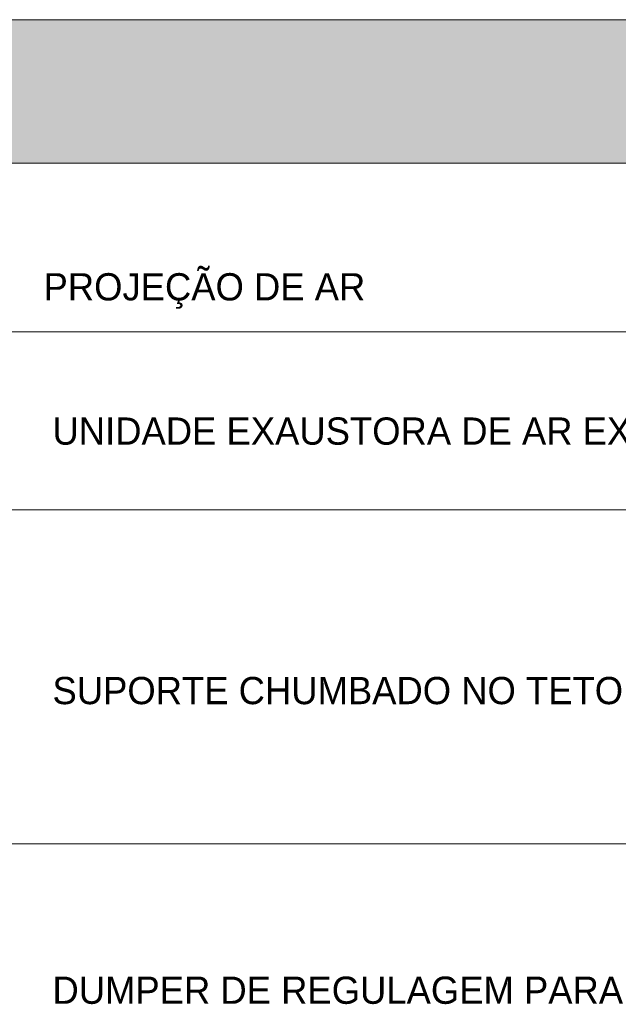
# Model space of a CAD drawing. Header units: metres. Extents: x 9 to 159, y -27 to 58.
# Tile 44 of 46: x 147.78 to 150.25, y 4.6 to 8.67. Entities that reach past the tile are written whole.
import ezdxf

# ---------------------------------------------------------------- set-up
doc = ezdxf.new("R2010")
doc.units = ezdxf.units.M
for name, color, linetype, lineweight in [('A-DETL', 7, 'Continuous', 5), ('A-DETL-GENF', 7, 'Continuous', 5), ('A-DETL-THIN', 7, 'Continuous', 15), ('G-ANNO-TEXT', 7, 'Continuous', 30)]:
    doc.layers.add(name, color=color, linetype=linetype, lineweight=lineweight)
doc.styles.add('Century Gothic_4', font='GOTHIC.TTF', dxfattribs={"height": 0.1125})

msp = doc.modelspace()

# ---------------------------------------------------------------- hatches: boundary and pattern name
at = {"layer": 'A-DETL-GENF', "true_color": 0xc0c0c0}
msp.add_hatch(color=9, dxfattribs=at).paths.add_polyline_path([(152.2617, 8.0742), (159.2341, 8.0742), (159.2341, 8.6665), (145.3591, 8.6665), (145.3591, 8.0742), (148.7753, 8.0742)])

# ---------------------------------------------------------------- linework, layer by layer
at = {"layer": 'A-DETL', "color": 5, "true_color": 0x0000ff}
for p, q in [((159.2341, 8.6665), (145.3591, 8.6665)), ((145.3591, 8.0742), (159.2341, 8.0742))]:
    msp.add_line(p, q, dxfattribs=at)
at = {"layer": 'A-DETL-THIN'}
for p, q in [((145.3591, 8.6665), (159.2341, 8.6665)), ((145.3591, 8.0742), (159.2341, 8.0742)), ((145.3591, 7.3778), (159.2341, 7.3778)), ((145.3591, 6.6431), (159.2341, 6.6431)), ((145.3591, 5.2631), (159.2341, 5.2631))]:
    msp.add_line(p, q, dxfattribs=at)

# ---------------------------------------------------------------- texts
at = {"layer": 'G-ANNO-TEXT', "char_height": 0.1125, "attachment_point": 1, "style": 'Century Gothic_4'}
for s, insert, width in [('              PROJEÇÃO DE AR', (147.2919, 7.6198), 2.417088), ('UNIDADE EXAUSTORA DE AR EXTERNA', (147.914, 7.0241), 3.433227), ('SUPORTE CHUMBADO NO TETO', (147.914, 5.9526), 2.849999), ('DUMPER DE REGULAGEM PARA DUTOS', (147.914, 4.7153), 3.541455)]:
    msp.add_mtext(s, dxfattribs=dict(at, insert=insert, width=width))

doc.saveas('drawing.dxf')
